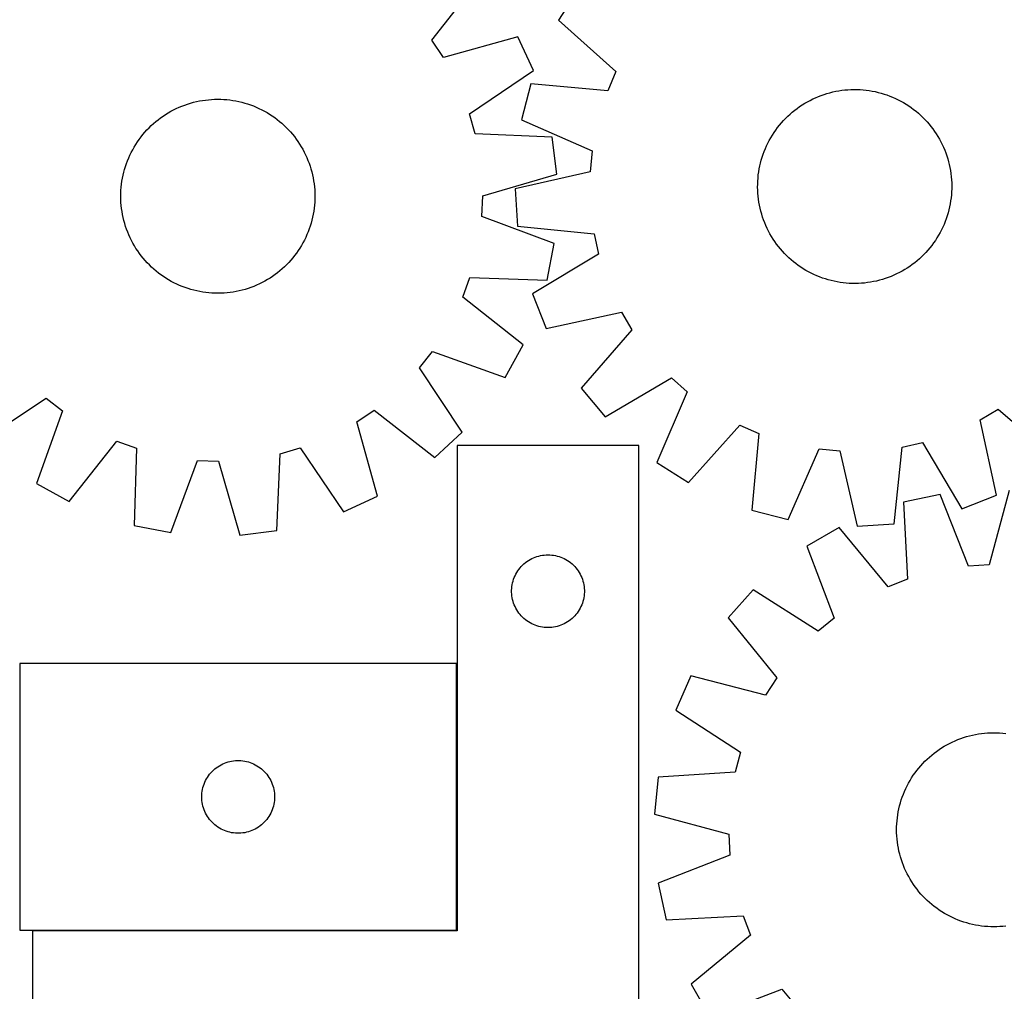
# Model space of a CAD drawing. Header units: millimetres. Extents: x 7 to 1493, y 7 to 2993.
# Tile 8 of 13: x 681 to 1087, y 2188 to 2589. Entities that reach past the tile are written whole.
import ezdxf

# ---------------------------------------------------------------- set-up
doc = ezdxf.new("R2010")
doc.units = ezdxf.units.MM
doc.layers.add('COMMON', color=5, linetype='CONTINUOUS', true_color=0x0000ff)
doc.layers.add('CUT', color=7, linetype='CONTINUOUS', true_color=0x000000)

msp = doc.modelspace()

# ---------------------------------------------------------------- linework, layer by layer
at = {"layer": 'COMMON'}
for p, q in [((861.62417, 2213.506216), (861.62417, 2323.506216)), ((686.72417, 2213.406215), (861.524169, 2213.406215))]:
    msp.add_line(p, q, dxfattribs=at)
at = {"layer": 'CUT'}
for p, q in [((851.347916, 2580.501231), (870.82217, 2605.595616)), ((911.800389, 2601.648273), (903.544961, 2588.664496)), ((903.544961, 2588.664496), (927.237315, 2567.506824)), ((886.727574, 2581.899964), (856.126609, 2573.381999)), ((893.198583, 2567.94086), (886.727574, 2581.899964)), ((856.126609, 2573.381999), (851.347916, 2580.501231)), ((866.922875, 2550.092556), (893.198583, 2567.94086)), ((927.237315, 2567.506824), (923.825266, 2559.640612)), ((892.188296, 2562.482595), (888.349125, 2547.583222)), ((923.825266, 2559.640612), (892.188296, 2562.482595)), ((1008.351638, 2556.225576), (1009.49325, 2556.750676)), ((1009.49325, 2556.750676), (1010.650792, 2557.239658)), ((1010.650792, 2557.239658), (1011.823122, 2557.692039)), ((1011.823122, 2557.692039), (1013.009083, 2558.107374)), ((1013.009083, 2558.107374), (1014.207505, 2558.485251)), ((1014.207505, 2558.485251), (1015.417205, 2558.825299)), ((1015.417205, 2558.825299), (1016.636989, 2559.127182)), ((1016.636989, 2559.127182), (1017.865654, 2559.390601)), ((1017.865654, 2559.390601), (1019.101987, 2559.615297)), ((1019.101987, 2559.615297), (1020.344768, 2559.801047)), ((1020.344768, 2559.801047), (1021.592769, 2559.94767)), ((1021.592769, 2559.94767), (1022.844761, 2560.055019)), ((1022.844761, 2560.055019), (1024.099507, 2560.12299)), ((1024.099507, 2560.12299), (1025.355768, 2560.151514)), ((1025.355768, 2560.151514), (1026.612306, 2560.140564)), ((1026.612306, 2560.140564), (1027.86788, 2560.090151)), ((1027.86788, 2560.090151), (1029.12125, 2560.000324)), ((1029.12125, 2560.000324), (1030.371181, 2559.871172)), ((1030.371181, 2559.871172), (1031.616438, 2559.702823)), ((1031.616438, 2559.702823), (1032.855793, 2559.495442)), ((1032.855793, 2559.495442), (1034.088022, 2559.249235)), ((1034.088022, 2559.249235), (1035.311909, 2558.964444)), ((1035.311909, 2558.964444), (1036.526248, 2558.64135)), ((1036.526248, 2558.64135), (1037.729838, 2558.280272)), ((1037.729838, 2558.280272), (1038.921493, 2557.881566)), ((1038.921493, 2557.881566), (1040.100036, 2557.445627)), ((1040.100036, 2557.445627), (1041.264304, 2556.972884)), ((1041.264304, 2556.972884), (1042.413148, 2556.463803)), ((746.031432, 2552.285721), (747.175593, 2552.805241)), ((747.175593, 2552.805241), (748.335509, 2553.288566)), ((748.335509, 2553.288566), (749.510033, 2553.735218)), ((749.510033, 2553.735218), (750.698008, 2554.144758)), ((750.698008, 2554.144758), (751.898261, 2554.51678)), ((751.898261, 2554.51678), (753.109607, 2554.850917)), ((753.109607, 2554.850917), (754.330851, 2555.146841)), ((754.330851, 2555.146841), (755.560787, 2555.404258)), ((755.560787, 2555.404258), (756.798202, 2555.622915)), ((756.798202, 2555.622915), (758.041875, 2555.802596)), ((758.041875, 2555.802596), (759.290577, 2555.943123)), ((759.290577, 2555.943123), (760.543078, 2556.044359)), ((760.543078, 2556.044359), (761.798141, 2556.106202)), ((761.798141, 2556.106202), (763.054527, 2556.128593)), ((763.054527, 2556.128593), (764.310996, 2556.111508)), ((764.310996, 2556.111508), (765.566309, 2556.054965)), ((765.566309, 2556.054965), (766.819226, 2555.95902)), ((766.819226, 2555.95902), (768.068511, 2555.823767)), ((768.068511, 2555.823767), (769.312931, 2555.64934)), ((769.312931, 2555.64934), (770.551259, 2555.435911)), ((770.551259, 2555.435911), (771.782271, 2555.18369)), ((771.782271, 2555.18369), (773.004754, 2554.892927)), ((773.004754, 2554.892927), (774.2175, 2554.563908)), ((774.2175, 2554.563908), (775.419313, 2554.196958)), ((775.419313, 2554.196958), (776.609007, 2553.792439)), ((776.609007, 2553.792439), (777.785407, 2553.350751)), ((777.785407, 2553.350751), (778.947354, 2552.872329)), ((778.947354, 2552.872329), (780.093699, 2552.357645)), ((1001.898362, 2552.347945), (1002.921358, 2553.077661)), ((1002.921358, 2553.077661), (1003.966771, 2553.774883)), ((1003.966771, 2553.774883), (1005.033568, 2554.438925)), ((1005.033568, 2554.438925), (1006.120696, 2555.069129)), ((1006.120696, 2555.069129), (1007.227084, 2555.664876)), ((1007.227084, 2555.664876), (1008.351638, 2556.225576)), ((1042.413148, 2556.463803), (1043.545436, 2555.918888)), ((1043.545436, 2555.918888), (1044.660048, 2555.338675)), ((1044.660048, 2555.338675), (1045.755885, 2554.723738)), ((1045.755885, 2554.723738), (1046.831866, 2554.074684)), ((1046.831866, 2554.074684), (1047.886929, 2553.392152)), ((1047.886929, 2553.392152), (1048.920032, 2552.676816)), ((1048.920032, 2552.676816), (1049.930156, 2551.929384)), ((739.5593, 2548.439644), (740.585847, 2549.164357)), ((740.585847, 2549.164357), (741.634651, 2549.856467)), ((741.634651, 2549.856467), (742.704677, 2550.515292)), ((742.704677, 2550.515292), (743.79487, 2551.140181)), ((743.79487, 2551.140181), (744.904153, 2551.730519)), ((744.904153, 2551.730519), (746.031432, 2552.285721)), ((780.093699, 2552.357645), (781.223312, 2551.807208)), ((781.223312, 2551.807208), (782.335078, 2551.22156)), ((782.335078, 2551.22156), (783.4279, 2550.60128)), ((783.4279, 2550.60128), (784.500699, 2549.94698)), ((784.500699, 2549.94698), (785.552417, 2549.259305)), ((785.552417, 2549.259305), (786.582015, 2548.538935)), ((869.267719, 2541.845067), (866.922875, 2550.092556)), ((997.154127, 2548.238255), (998.050376, 2549.119019)), ((998.050376, 2549.119019), (998.973848, 2549.971196)), ((998.973848, 2549.971196), (999.923632, 2550.793946)), ((999.923632, 2550.793946), (1000.898791, 2551.586456)), ((1000.898791, 2551.586456), (1001.898362, 2552.347945)), ((1049.930156, 2551.929384), (1050.916304, 2551.150591)), ((1050.916304, 2551.150591), (1051.877504, 2550.341207)), ((1051.877504, 2550.341207), (1052.812805, 2549.50203)), ((1052.812805, 2549.50203), (1053.721286, 2548.633888)), ((1053.721286, 2548.633888), (1054.60205, 2547.737639)), ((734.795057, 2544.353167), (735.695595, 2545.229544)), ((735.695595, 2545.229544), (736.623217, 2546.077203)), ((736.623217, 2546.077203), (737.577007, 2546.895305)), ((737.577007, 2546.895305), (738.556023, 2547.683045)), ((738.556023, 2547.683045), (739.5593, 2548.439644)), ((786.582015, 2548.538935), (787.588478, 2547.786579)), ((787.588478, 2547.786579), (788.570812, 2547.002981)), ((788.570812, 2547.002981), (789.528048, 2546.188913)), ((789.528048, 2546.188913), (790.459242, 2545.34518)), ((790.459242, 2545.34518), (791.363473, 2544.472613)), ((888.349125, 2547.583222), (917.419973, 2534.782419)), ((993.858632, 2544.447125), (994.637425, 2545.433274)), ((994.637425, 2545.433274), (995.446809, 2546.394473)), ((995.446809, 2546.394473), (996.285986, 2547.329775)), ((996.285986, 2547.329775), (997.154127, 2548.238255)), ((1054.60205, 2547.737639), (1055.454227, 2546.814167)), ((1055.454227, 2546.814167), (1056.276977, 2545.864383)), ((1056.276977, 2545.864383), (1057.069487, 2544.889225)), ((1057.069487, 2544.889225), (1057.830976, 2543.889654)), ((730.728735, 2539.571709), (731.481091, 2540.578172)), ((731.481091, 2540.578172), (732.264689, 2541.560506)), ((732.264689, 2541.560506), (733.078757, 2542.517742)), ((733.078757, 2542.517742), (733.92249, 2543.448935)), ((733.92249, 2543.448935), (734.795057, 2544.353167)), ((791.363473, 2544.472613), (792.23985, 2543.572075)), ((792.23985, 2543.572075), (793.087509, 2542.644453)), ((793.087509, 2542.644453), (793.905611, 2541.690663)), ((793.905611, 2541.690663), (794.693351, 2540.711647)), ((794.693351, 2540.711647), (795.449951, 2539.70837)), ((901.003162, 2540.489915), (869.267719, 2541.845067)), ((902.843857, 2525.214366), (901.003162, 2540.489915)), ((991.064277, 2540.272854), (991.713332, 2541.348835)), ((991.713332, 2541.348835), (992.395864, 2542.403898)), ((992.395864, 2542.403898), (993.111199, 2543.437001)), ((993.111199, 2543.437001), (993.858632, 2544.447125)), ((1057.830976, 2543.889654), (1058.560691, 2542.866657)), ((1058.560691, 2542.866657), (1059.257914, 2541.821245)), ((1059.257914, 2541.821245), (1059.921955, 2540.754448)), ((1059.921955, 2540.754448), (1060.55216, 2539.667319)), ((728.046109, 2535.324772), (728.666389, 2536.417594)), ((728.666389, 2536.417594), (729.32069, 2537.490393)), ((729.32069, 2537.490393), (730.008365, 2538.542111)), ((730.008365, 2538.542111), (730.728735, 2539.571709)), ((795.449951, 2539.70837), (796.174663, 2538.681823)), ((796.174663, 2538.681823), (796.866773, 2537.633019)), ((796.866773, 2537.633019), (797.525598, 2536.562992)), ((797.525598, 2536.562992), (798.150488, 2535.4728)), ((988.815132, 2535.781273), (989.324212, 2536.930118)), ((989.324212, 2536.930118), (989.869128, 2538.062405)), ((989.869128, 2538.062405), (990.44934, 2539.177017)), ((990.44934, 2539.177017), (991.064277, 2540.272854)), ((1060.55216, 2539.667319), (1061.147906, 2538.560932)), ((1061.147906, 2538.560932), (1061.708606, 2537.436377)), ((1061.708606, 2537.436377), (1062.233706, 2536.294766)), ((726.395341, 2531.937047), (726.910025, 2533.083393)), ((726.910025, 2533.083393), (727.460462, 2534.213006)), ((727.460462, 2534.213006), (728.046109, 2535.324772)), ((798.150488, 2535.4728), (798.740825, 2534.363517)), ((798.740825, 2534.363517), (799.296028, 2533.236238)), ((799.296028, 2533.236238), (799.815548, 2532.092077)), ((917.419973, 2534.782419), (916.605715, 2526.246826)), ((987.507744, 2532.246807), (987.906449, 2533.438462)), ((987.906449, 2533.438462), (988.342389, 2534.617005)), ((988.342389, 2534.617005), (988.815132, 2535.781273)), ((1062.233706, 2536.294766), (1062.722688, 2535.137224)), ((1062.722688, 2535.137224), (1063.17507, 2533.964894)), ((1063.17507, 2533.964894), (1063.590404, 2532.778932)), ((1063.590404, 2532.778932), (1063.968282, 2531.58051)), ((724.703762, 2527.207194), (725.070712, 2528.409007)), ((725.070712, 2528.409007), (725.475231, 2529.5987)), ((725.475231, 2529.5987), (725.916919, 2530.775101)), ((725.916919, 2530.775101), (726.395341, 2531.937047)), ((799.815548, 2532.092077), (800.298872, 2530.932161)), ((800.298872, 2530.932161), (800.745525, 2529.757636)), ((800.745525, 2529.757636), (801.155064, 2528.569662)), ((801.155064, 2528.569662), (801.527086, 2527.369409)), ((986.292573, 2527.372762), (986.538781, 2528.604991)), ((986.538781, 2528.604991), (986.823572, 2529.828879)), ((986.823572, 2529.828879), (987.146666, 2531.043217)), ((987.146666, 2531.043217), (987.507744, 2532.246807)), ((1063.968282, 2531.58051), (1064.30833, 2530.37081)), ((1064.30833, 2530.37081), (1064.610212, 2529.151026)), ((1064.610212, 2529.151026), (1064.873631, 2527.922361)), ((723.831759, 2523.540953), (724.08398, 2524.771965)), ((724.08398, 2524.771965), (724.374743, 2525.994447)), ((724.374743, 2525.994447), (724.703762, 2527.207194)), ((801.527086, 2527.369409), (801.861223, 2526.158063)), ((801.861223, 2526.158063), (802.157147, 2524.936819)), ((802.157147, 2524.936819), (802.414564, 2523.706883)), ((872.338745, 2516.359261), (902.843857, 2525.214366)), ((916.605715, 2526.246826), (885.638947, 2519.173351)), ((985.787691, 2523.63822), (985.916843, 2524.88815)), ((985.916843, 2524.88815), (986.085192, 2526.133408)), ((986.085192, 2526.133408), (986.292573, 2527.372762)), ((1064.873631, 2527.922361), (1065.098327, 2526.686028)), ((1065.098327, 2526.686028), (1065.284078, 2525.443248)), ((1065.284078, 2525.443248), (1065.4307, 2524.195246)), ((723.30865, 2519.80892), (723.443903, 2521.058205)), ((723.443903, 2521.058205), (723.61833, 2522.302625)), ((723.61833, 2522.302625), (723.831759, 2523.540953)), ((802.414564, 2523.706883), (802.633221, 2522.469468)), ((802.633221, 2522.469468), (802.812902, 2521.225795)), ((802.812902, 2521.225795), (802.953429, 2519.977092)), ((985.636501, 2519.872738), (985.647451, 2521.129275)), ((985.647451, 2521.129275), (985.697864, 2522.384849)), ((985.697864, 2522.384849), (985.787691, 2523.63822)), ((1065.4307, 2524.195246), (1065.53805, 2522.943255)), ((1065.53805, 2522.943255), (1065.60602, 2521.688509)), ((1065.60602, 2521.688509), (1065.634545, 2520.432247)), ((1065.634545, 2520.432247), (1065.623595, 2519.17571)), ((723.139077, 2516.044221), (723.156162, 2517.30069)), ((723.156162, 2517.30069), (723.212705, 2518.556002)), ((723.212705, 2518.556002), (723.30865, 2519.80892)), ((802.953429, 2519.977092), (803.054665, 2518.724592)), ((803.054665, 2518.724592), (803.116508, 2517.469529)), ((803.116508, 2517.469529), (803.138899, 2516.213143)), ((803.138899, 2516.213143), (803.121814, 2514.956674)), ((872.020209, 2507.790836), (872.338745, 2516.359261)), ((885.638947, 2519.173351), (886.591838, 2503.816836)), ((985.665026, 2518.616476), (985.636501, 2519.872738)), ((985.732996, 2517.36173), (985.665026, 2518.616476)), ((985.840346, 2516.109739), (985.732996, 2517.36173)), ((1065.483355, 2516.666765), (1065.354203, 2515.416834)), ((1065.573182, 2517.920136), (1065.483355, 2516.666765)), ((1065.623595, 2519.17571), (1065.573182, 2517.920136)), ((723.161468, 2514.787835), (723.139077, 2516.044221)), ((723.223311, 2513.532772), (723.161468, 2514.787835)), ((723.324547, 2512.280271), (723.223311, 2513.532772)), ((723.465074, 2511.031568), (723.324547, 2512.280271)), ((802.969326, 2512.448444), (802.834073, 2511.199159)), ((803.065272, 2513.701361), (802.969326, 2512.448444)), ((803.121814, 2514.956674), (803.065272, 2513.701361)), ((985.986968, 2514.861737), (985.840346, 2516.109739)), ((986.172719, 2513.618956), (985.986968, 2514.861737)), ((986.397415, 2512.382624), (986.172719, 2513.618956)), ((986.660834, 2511.153959), (986.397415, 2512.382624)), ((1064.978473, 2512.932223), (1064.732265, 2511.699994)), ((1065.185854, 2514.171577), (1064.978473, 2512.932223)), ((1065.354203, 2515.416834), (1065.185854, 2514.171577)), ((723.644755, 2509.787896), (723.465074, 2511.031568)), ((723.863412, 2508.550481), (723.644755, 2509.787896)), ((724.120829, 2507.320544), (723.863412, 2508.550481)), ((802.446217, 2508.716411), (802.193996, 2507.485399)), ((802.659646, 2509.954739), (802.446217, 2508.716411)), ((802.834073, 2511.199159), (802.659646, 2509.954739)), ((986.962716, 2509.934175), (986.660834, 2511.153959)), ((987.302764, 2508.724474), (986.962716, 2509.934175)), ((987.680642, 2507.526052), (987.302764, 2508.724474)), ((1063.763302, 2508.058178), (1063.364597, 2506.866523)), ((1064.12438, 2509.261768), (1063.763302, 2508.058178)), ((1064.447474, 2510.476106), (1064.12438, 2509.261768)), ((1064.732265, 2511.699994), (1064.447474, 2510.476106)), ((724.416753, 2506.099301), (724.120829, 2507.320544)), ((724.75089, 2504.887955), (724.416753, 2506.099301)), ((725.122912, 2503.687702), (724.75089, 2504.887955)), ((801.574214, 2505.05017), (801.207264, 2503.848357)), ((801.903233, 2506.262916), (801.574214, 2505.05017)), ((802.193996, 2507.485399), (801.903233, 2506.262916)), ((901.783644, 2496.695219), (872.020209, 2507.790836)), ((988.095976, 2506.340091), (987.680642, 2507.526052)), ((988.548358, 2505.167761), (988.095976, 2506.340091)), ((989.03734, 2504.010219), (988.548358, 2505.167761)), ((989.56244, 2502.868608), (989.03734, 2504.010219)), ((1062.455914, 2504.523712), (1061.946834, 2503.374867)), ((1062.928657, 2505.68798), (1062.455914, 2504.523712)), ((1063.364597, 2506.866523), (1062.928657, 2505.68798)), ((725.532451, 2502.499727), (725.122912, 2503.687702)), ((725.979104, 2501.325202), (725.532451, 2502.499727)), ((726.462428, 2500.165287), (725.979104, 2501.325202)), ((726.981949, 2499.021125), (726.462428, 2500.165287)), ((799.882635, 2500.320316), (799.367951, 2499.173971)), ((800.361057, 2501.482263), (799.882635, 2500.320316)), ((800.802745, 2502.658663), (800.361057, 2501.482263)), ((801.207264, 2503.848357), (800.802745, 2502.658663)), ((886.591838, 2503.816836), (918.195523, 2500.625936)), ((918.195523, 2500.625936), (920.058761, 2492.256485)), ((990.12314, 2501.744053), (989.56244, 2502.868608)), ((990.718886, 2500.637666), (990.12314, 2501.744053)), ((991.349091, 2499.550537), (990.718886, 2500.637666)), ((1060.206769, 2500.03213), (1059.557714, 2498.95615)), ((1060.821706, 2501.127968), (1060.206769, 2500.03213)), ((1061.401918, 2502.24258), (1060.821706, 2501.127968)), ((1061.946834, 2503.374867), (1061.401918, 2502.24258)), ((727.537151, 2497.893847), (726.981949, 2499.021125)), ((728.127489, 2496.784564), (727.537151, 2497.893847)), ((728.752378, 2495.694371), (728.127489, 2496.784564)), ((797.611587, 2495.83977), (796.957286, 2494.766971)), ((798.231867, 2496.932592), (797.611587, 2495.83977)), ((798.817514, 2498.044358), (798.231867, 2496.932592)), ((799.367951, 2499.173971), (798.817514, 2498.044358)), ((898.813845, 2481.598502), (901.783644, 2496.695219)), ((992.013132, 2498.48374), (991.349091, 2499.550537)), ((992.710355, 2497.438328), (992.013132, 2498.48374)), ((993.44007, 2496.415331), (992.710355, 2497.438328)), ((994.201559, 2495.41576), (993.44007, 2496.415331)), ((1057.412414, 2495.85786), (1056.633621, 2494.871711)), ((1058.159847, 2496.867984), (1057.412414, 2495.85786)), ((1058.875182, 2497.901087), (1058.159847, 2496.867984)), ((1059.557714, 2498.95615), (1058.875182, 2497.901087)), ((729.411203, 2494.624345), (728.752378, 2495.694371)), ((730.103313, 2493.575541), (729.411203, 2494.624345)), ((730.828026, 2492.548994), (730.103313, 2493.575541)), ((731.584625, 2491.545717), (730.828026, 2492.548994)), ((795.549241, 2492.685655), (794.796885, 2491.679192)), ((796.269612, 2493.715253), (795.549241, 2492.685655)), ((796.957286, 2494.766971), (796.269612, 2493.715253)), ((920.058761, 2492.256485), (892.793439, 2475.959952)), ((994.994069, 2494.440602), (994.201559, 2495.41576)), ((995.816819, 2493.490818), (994.994069, 2494.440602)), ((996.668996, 2492.567345), (995.816819, 2493.490818)), ((997.54976, 2491.671096), (996.668996, 2492.567345)), ((1054.116919, 2492.066729), (1053.22067, 2491.185966)), ((1054.98506, 2492.97521), (1054.116919, 2492.066729)), ((1055.824237, 2493.910512), (1054.98506, 2492.97521)), ((1056.633621, 2494.871711), (1055.824237, 2493.910512)), ((732.372365, 2490.566701), (731.584625, 2491.545717)), ((733.190467, 2489.612911), (732.372365, 2490.566701)), ((734.038126, 2488.685289), (733.190467, 2489.612911)), ((734.914503, 2487.784751), (734.038126, 2488.685289)), ((735.818734, 2486.912184), (734.914503, 2487.784751)), ((791.482919, 2487.904197), (790.582381, 2487.027819)), ((792.355486, 2488.808428), (791.482919, 2487.904197)), ((793.199219, 2489.739622), (792.355486, 2488.808428)), ((794.013287, 2490.696858), (793.199219, 2489.739622)), ((794.796885, 2491.679192), (794.013287, 2490.696858)), ((998.458241, 2490.802955), (997.54976, 2491.671096)), ((999.393542, 2489.963778), (998.458241, 2490.802955)), ((1000.354742, 2489.154394), (999.393542, 2489.963778)), ((1001.34089, 2488.375601), (1000.354742, 2489.154394)), ((1002.351014, 2487.628168), (1001.34089, 2488.375601)), ((1049.372684, 2487.95704), (1048.349688, 2487.227324)), ((1050.372255, 2488.718529), (1049.372684, 2487.95704)), ((1051.347414, 2489.511039), (1050.372255, 2488.718529)), ((1052.297198, 2490.333789), (1051.347414, 2489.511039)), ((1053.22067, 2491.185966), (1052.297198, 2490.333789)), ((736.749928, 2486.068451), (735.818734, 2486.912184)), ((737.707164, 2485.254383), (736.749928, 2486.068451)), ((738.689498, 2484.470785), (737.707164, 2485.254383)), ((739.695961, 2483.718429), (738.689498, 2484.470785)), ((740.725559, 2482.998058), (739.695961, 2483.718429)), ((786.718676, 2483.817719), (785.692129, 2483.093007)), ((787.721953, 2484.574319), (786.718676, 2483.817719)), ((788.700969, 2485.362059), (787.721953, 2484.574319)), ((789.654759, 2486.180161), (788.700969, 2485.362059)), ((790.582381, 2487.027819), (789.654759, 2486.180161)), ((1003.384117, 2486.912833), (1002.351014, 2487.628168)), ((1004.43918, 2486.230301), (1003.384117, 2486.912833)), ((1005.515161, 2485.581247), (1004.43918, 2486.230301)), ((1006.610998, 2484.96631), (1005.515161, 2485.581247)), ((1007.72561, 2484.386097), (1006.610998, 2484.96631)), ((1008.857898, 2483.841182), (1007.72561, 2484.386097)), ((1010.006742, 2483.332101), (1008.857898, 2483.841182)), ((1042.919408, 2484.079409), (1041.777796, 2483.554309)), ((1044.043962, 2484.640109), (1042.919408, 2484.079409)), ((1045.15035, 2485.235855), (1044.043962, 2484.640109)), ((1046.237478, 2485.86606), (1045.15035, 2485.235855)), ((1047.304275, 2486.530102), (1046.237478, 2485.86606)), ((1048.349688, 2487.227324), (1047.304275, 2486.530102)), ((741.777277, 2482.310384), (740.725559, 2482.998058)), ((742.850076, 2481.656083), (741.777277, 2482.310384)), ((743.942898, 2481.035803), (742.850076, 2481.656083)), ((745.054664, 2480.450156), (743.942898, 2481.035803)), ((746.184277, 2479.899719), (745.054664, 2480.450156)), ((747.330623, 2479.385035), (746.184277, 2479.899719)), ((780.246545, 2479.971642), (779.102383, 2479.452122)), ((781.373823, 2480.526845), (780.246545, 2479.971642)), ((782.483106, 2481.117182), (781.373823, 2480.526845)), ((783.573299, 2481.742072), (782.483106, 2481.117182)), ((784.643325, 2482.400897), (783.573299, 2481.742072)), ((785.692129, 2483.093007), (784.643325, 2482.400897)), ((864.114647, 2474.552772), (867.065381, 2482.603395)), ((867.065381, 2482.603395), (898.813845, 2481.598502)), ((1011.17101, 2482.859358), (1010.006742, 2483.332101)), ((1012.349553, 2482.423419), (1011.17101, 2482.859358)), ((1013.541208, 2482.024713), (1012.349553, 2482.423419)), ((1014.744798, 2481.663635), (1013.541208, 2482.024713)), ((1015.959137, 2481.340541), (1014.744798, 2481.663635)), ((1017.183024, 2481.05575), (1015.959137, 2481.340541)), ((1018.415253, 2480.809543), (1017.183024, 2481.05575)), ((1019.654608, 2480.602162), (1018.415253, 2480.809543)), ((1020.899865, 2480.433812), (1019.654608, 2480.602162)), ((1022.149796, 2480.304661), (1020.899865, 2480.433812)), ((1023.403166, 2480.214834), (1022.149796, 2480.304661)), ((1024.65874, 2480.164421), (1023.403166, 2480.214834)), ((1025.915278, 2480.153471), (1024.65874, 2480.164421)), ((1027.171539, 2480.181995), (1025.915278, 2480.153471)), ((1028.426285, 2480.249966), (1027.171539, 2480.181995)), ((1029.678277, 2480.357315), (1028.426285, 2480.249966)), ((1030.926279, 2480.503938), (1029.678277, 2480.357315)), ((1032.169059, 2480.689688), (1030.926279, 2480.503938)), ((1033.405392, 2480.914384), (1032.169059, 2480.689688)), ((1034.634057, 2481.177803), (1033.405392, 2480.914384)), ((1035.853841, 2481.479686), (1034.634057, 2481.177803)), ((1037.063541, 2481.819734), (1035.853841, 2481.479686)), ((1038.261963, 2482.197611), (1037.063541, 2481.819734)), ((1039.447924, 2482.612946), (1038.261963, 2482.197611)), ((1040.620254, 2483.065327), (1039.447924, 2482.612946)), ((1041.777796, 2483.554309), (1040.620254, 2483.065327)), ((748.492569, 2478.906613), (747.330623, 2479.385035)), ((749.668969, 2478.464925), (748.492569, 2478.906613)), ((750.858663, 2478.060406), (749.668969, 2478.464925)), ((752.060476, 2477.693456), (750.858663, 2478.060406)), ((753.273223, 2477.364437), (752.060476, 2477.693456)), ((754.495705, 2477.073674), (753.273223, 2477.364437)), ((755.726717, 2476.821453), (754.495705, 2477.073674)), ((756.965045, 2476.608024), (755.726717, 2476.821453)), ((758.209465, 2476.433596), (756.965045, 2476.608024)), ((759.45875, 2476.298344), (758.209465, 2476.433596)), ((760.711667, 2476.202398), (759.45875, 2476.298344)), ((761.96698, 2476.145856), (760.711667, 2476.202398)), ((763.223449, 2476.128771), (761.96698, 2476.145856)), ((764.479835, 2476.151162), (763.223449, 2476.128771)), ((765.734898, 2476.213005), (764.479835, 2476.151162)), ((766.987399, 2476.314241), (765.734898, 2476.213005)), ((768.236101, 2476.454768), (766.987399, 2476.314241)), ((769.479774, 2476.634449), (768.236101, 2476.454768)), ((770.717189, 2476.853106), (769.479774, 2476.634449)), ((771.947125, 2477.110523), (770.717189, 2476.853106)), ((773.168369, 2477.406446), (771.947125, 2477.110523)), ((774.379715, 2477.740584), (773.168369, 2477.406446)), ((775.579968, 2478.112606), (774.379715, 2477.740584)), ((776.767943, 2478.522145), (775.579968, 2478.112606)), ((777.942467, 2478.968798), (776.767943, 2478.522145)), ((779.102383, 2479.452122), (777.942467, 2478.968798)), ((892.793439, 2475.959952), (898.445116, 2461.649498)), ((888.992621, 2454.802805), (864.114647, 2474.552772)), ((898.445116, 2461.649498), (929.488049, 2468.380848)), ((929.488049, 2468.380848), (933.846396, 2460.996799)), ((933.846396, 2460.996799), (912.951439, 2437.072428)), ((846.324884, 2445.384447), (851.618978, 2452.129218)), ((851.618978, 2452.129218), (881.503032, 2441.362693)), ((881.503032, 2441.362693), (888.992621, 2454.802805)), ((863.882167, 2418.913396), (846.324884, 2445.384447)), ((922.748677, 2425.208841), (950.192159, 2441.203529)), ((950.192159, 2441.203529), (956.61899, 2435.527684)), ((912.951439, 2437.072428), (922.748677, 2425.208841)), ((956.61899, 2435.527684), (944.139742, 2406.317358)), ((665.923702, 2415.385502), (692.394753, 2432.942786)), ((692.394753, 2432.942786), (699.139524, 2427.648692)), ((699.139524, 2427.648692), (688.373, 2397.764638)), ((820.392305, 2423.141061), (827.511537, 2427.919754)), ((827.511537, 2427.919754), (852.605923, 2408.4455)), ((1077.407168, 2424.005018), (1084.791217, 2428.363365)), ((1084.791217, 2428.363365), (1108.715588, 2407.468408)), ((828.91027, 2392.540096), (820.392305, 2423.141061)), ((1084.138517, 2392.962085), (1077.407168, 2424.005018)), ((852.605923, 2408.4455), (863.882167, 2418.913396)), ((957.123519, 2398.06193), (978.281192, 2421.754285)), ((978.281192, 2421.754285), (986.147404, 2418.342235)), ((701.813111, 2390.275049), (721.563078, 2415.153023)), ((721.563078, 2415.153023), (729.613701, 2412.202289)), ((986.147404, 2418.342235), (983.305421, 2386.705265)), ((729.613701, 2412.202289), (728.608809, 2380.453825)), ((788.855373, 2409.999951), (797.102863, 2412.344795)), ((797.102863, 2412.344795), (814.951166, 2386.069087)), ((936.72417, 2413.306215), (861.72417, 2413.306215)), ((861.72417, 2413.306215), (861.72417, 2213.306215)), ((936.72417, 2113.306215), (936.72417, 2413.306215)), ((998.204794, 2382.866094), (1011.005596, 2411.936943)), ((1011.005596, 2411.936943), (1019.541189, 2411.122684)), ((1019.541189, 2411.122684), (1026.614665, 2380.155916)), ((1041.971179, 2381.108807), (1045.16208, 2412.712492)), ((1045.16208, 2412.712492), (1053.531531, 2414.57573)), ((1053.531531, 2414.57573), (1069.828063, 2387.310408)), ((743.705525, 2377.484026), (754.801142, 2407.247461)), ((754.801142, 2407.247461), (763.369567, 2406.928925)), ((763.369567, 2406.928925), (772.224672, 2376.423813)), ((787.500221, 2378.264508), (788.855373, 2409.999951)), ((944.139742, 2406.317358), (957.123519, 2398.06193)), ((688.373, 2397.764638), (701.813111, 2390.275049)), ((1089.33855, 2394.804059), (1081.065197, 2364.136056)), ((814.951166, 2386.069087), (828.91027, 2392.540096)), ((1060.844723, 2393.201656), (1045.807218, 2389.945283)), ((1072.50438, 2363.654623), (1060.844723, 2393.201656)), ((1069.828063, 2387.310408), (1084.138517, 2392.962085)), ((983.305421, 2386.705265), (998.204794, 2382.866094)), ((1045.807218, 2389.945283), (1047.415726, 2358.221672)), ((728.608809, 2380.453825), (743.705525, 2377.484026)), ((772.224672, 2376.423813), (787.500221, 2378.264508)), ((1019.203148, 2379.61623), (1005.907905, 2371.87239)), ((1039.422676, 2355.118364), (1019.203148, 2379.61623)), ((1026.614665, 2380.155916), (1041.971179, 2381.108807)), ((1005.907905, 2371.87239), (1017.240822, 2342.1985)), ((891.173727, 2365.962849), (891.835949, 2366.360494)), ((891.835949, 2366.360494), (892.517763, 2366.723522)), ((892.517763, 2366.723522), (893.217361, 2367.050969)), ((893.217361, 2367.050969), (893.932888, 2367.341968)), ((893.932888, 2367.341968), (894.662447, 2367.595746)), ((894.662447, 2367.595746), (895.404103, 2367.811631)), ((895.404103, 2367.811631), (896.155889, 2367.989051)), ((896.155889, 2367.989051), (896.915811, 2368.127534)), ((896.915811, 2368.127534), (897.681855, 2368.226713)), ((897.681855, 2368.226713), (898.451988, 2368.286327)), ((898.451988, 2368.286327), (899.22417, 2368.306215)), ((899.22417, 2368.306215), (899.996351, 2368.286327)), ((899.996351, 2368.286327), (900.766485, 2368.226713)), ((900.766485, 2368.226713), (901.532528, 2368.127534)), ((901.532528, 2368.127534), (902.292451, 2367.989051)), ((902.292451, 2367.989051), (903.044236, 2367.811631)), ((903.044236, 2367.811631), (903.785892, 2367.595746)), ((903.785892, 2367.595746), (904.515451, 2367.341968)), ((904.515451, 2367.341968), (905.230978, 2367.050969)), ((905.230978, 2367.050969), (905.930576, 2366.723522)), ((905.930576, 2366.723522), (906.612391, 2366.360494)), ((906.612391, 2366.360494), (907.274613, 2365.962849)), ((886.779014, 2361.679871), (887.226581, 2362.30943)), ((887.226581, 2362.30943), (887.705963, 2362.915113)), ((887.705963, 2362.915113), (888.215889, 2363.495315)), ((888.215889, 2363.495315), (888.755007, 2364.048498)), ((888.755007, 2364.048498), (889.321888, 2364.573194)), ((889.321888, 2364.573194), (889.915027, 2365.068012)), ((889.915027, 2365.068012), (890.532853, 2365.53164)), ((890.532853, 2365.53164), (891.173727, 2365.962849)), ((907.274613, 2365.962849), (907.915486, 2365.53164)), ((907.915486, 2365.53164), (908.533312, 2365.068012)), ((908.533312, 2365.068012), (909.126451, 2364.573194)), ((909.126451, 2364.573194), (909.693332, 2364.048498)), ((909.693332, 2364.048498), (910.23245, 2363.495315)), ((910.23245, 2363.495315), (910.742376, 2362.915113)), ((910.742376, 2362.915113), (911.221758, 2362.30943)), ((911.221758, 2362.30943), (911.669325, 2361.679871)), ((1081.065197, 2364.136056), (1072.50438, 2363.654623)), ((884.821921, 2357.4985), (885.056831, 2358.234351)), ((885.056831, 2358.234351), (885.32931, 2358.957134)), ((885.32931, 2358.957134), (885.638636, 2359.664931)), ((885.638636, 2359.664931), (885.983988, 2360.355867)), ((885.983988, 2360.355867), (886.36445, 2361.028107)), ((886.36445, 2361.028107), (886.779014, 2361.679871)), ((911.669325, 2361.679871), (912.083889, 2361.028107)), ((912.083889, 2361.028107), (912.464352, 2360.355867)), ((912.464352, 2360.355867), (912.809704, 2359.664931)), ((912.809704, 2359.664931), (913.119029, 2358.957134)), ((913.119029, 2358.957134), (913.391508, 2358.234351)), ((913.391508, 2358.234351), (913.626418, 2357.4985)), ((1047.415726, 2358.221672), (1039.422676, 2355.118364)), ((884.229143, 2353.692434), (884.268907, 2354.463847)), ((884.268907, 2354.463847), (884.348329, 2355.232191)), ((884.348329, 2355.232191), (884.4672, 2355.995427)), ((884.4672, 2355.995427), (884.625204, 2356.751531)), ((884.625204, 2356.751531), (884.821921, 2357.4985)), ((913.626418, 2357.4985), (913.823135, 2356.751531)), ((913.823135, 2356.751531), (913.981139, 2355.995427)), ((913.981139, 2355.995427), (914.10001, 2355.232191)), ((914.10001, 2355.232191), (914.179432, 2354.463847)), ((914.179432, 2354.463847), (914.219197, 2353.692434)), ((983.797785, 2353.827768), (973.546235, 2342.354482)), ((1010.597955, 2336.77709), (983.797785, 2353.827768)), ((884.229143, 2352.919997), (884.229143, 2353.692434)), ((884.268907, 2352.148583), (884.229143, 2352.919997)), ((884.348329, 2351.38024), (884.268907, 2352.148583)), ((884.4672, 2350.617004), (884.348329, 2351.38024)), ((884.625204, 2349.860899), (884.4672, 2350.617004)), ((884.821921, 2349.113931), (884.625204, 2349.860899)), ((913.823135, 2349.860899), (913.626418, 2349.113931)), ((913.981139, 2350.617004), (913.823135, 2349.860899)), ((914.10001, 2351.38024), (913.981139, 2350.617004)), ((914.179432, 2352.148583), (914.10001, 2351.38024)), ((914.219197, 2352.919997), (914.179432, 2352.148583)), ((914.219197, 2353.692434), (914.219197, 2352.919997)), ((885.056831, 2348.37808), (884.821921, 2349.113931)), ((885.32931, 2347.655297), (885.056831, 2348.37808)), ((885.638636, 2346.9475), (885.32931, 2347.655297)), ((885.983988, 2346.256564), (885.638636, 2346.9475)), ((886.36445, 2345.584323), (885.983988, 2346.256564)), ((912.464352, 2346.256564), (912.083889, 2345.584323)), ((912.809704, 2346.9475), (912.464352, 2346.256564)), ((913.119029, 2347.655297), (912.809704, 2346.9475)), ((913.391508, 2348.37808), (913.119029, 2347.655297)), ((913.626418, 2349.113931), (913.391508, 2348.37808)), ((886.779014, 2344.93256), (886.36445, 2345.584323)), ((887.226581, 2344.303001), (886.779014, 2344.93256)), ((887.705963, 2343.697318), (887.226581, 2344.303001)), ((888.215889, 2343.117115), (887.705963, 2343.697318)), ((888.755007, 2342.563933), (888.215889, 2343.117115)), ((889.321888, 2342.039236), (888.755007, 2342.563933)), ((889.915027, 2341.544418), (889.321888, 2342.039236)), ((909.126451, 2342.039236), (908.533312, 2341.544418)), ((909.693332, 2342.563933), (909.126451, 2342.039236)), ((910.23245, 2343.117115), (909.693332, 2342.563933)), ((910.742376, 2343.697318), (910.23245, 2343.117115)), ((911.221758, 2344.303001), (910.742376, 2343.697318)), ((911.669325, 2344.93256), (911.221758, 2344.303001)), ((912.083889, 2345.584323), (911.669325, 2344.93256)), ((973.546235, 2342.354482), (993.494216, 2317.635)), ((1017.240822, 2342.1985), (1010.597955, 2336.77709)), ((890.532853, 2341.08079), (889.915027, 2341.544418)), ((891.173727, 2340.649582), (890.532853, 2341.08079)), ((891.835949, 2340.251937), (891.173727, 2340.649582)), ((892.517763, 2339.888909), (891.835949, 2340.251937)), ((893.217361, 2339.561462), (892.517763, 2339.888909)), ((893.932888, 2339.270463), (893.217361, 2339.561462)), ((894.662447, 2339.016685), (893.932888, 2339.270463)), ((895.404103, 2338.800799), (894.662447, 2339.016685)), ((896.155889, 2338.62338), (895.404103, 2338.800799)), ((896.915811, 2338.484897), (896.155889, 2338.62338)), ((897.681855, 2338.385717), (896.915811, 2338.484897)), ((898.451988, 2338.326104), (897.681855, 2338.385717)), ((899.22417, 2338.306215), (898.451988, 2338.326104)), ((899.996351, 2338.326104), (899.22417, 2338.306215)), ((900.766485, 2338.385717), (899.996351, 2338.326104)), ((901.532528, 2338.484897), (900.766485, 2338.385717)), ((902.292451, 2338.62338), (901.532528, 2338.484897)), ((903.044236, 2338.800799), (902.292451, 2338.62338)), ((903.785892, 2339.016685), (903.044236, 2338.800799)), ((904.515451, 2339.270463), (903.785892, 2339.016685)), ((905.230978, 2339.561462), (904.515451, 2339.270463)), ((905.930576, 2339.888909), (905.230978, 2339.561462)), ((906.612391, 2340.251937), (905.930576, 2339.888909)), ((907.274613, 2340.649582), (906.612391, 2340.251937)), ((907.915486, 2341.08079), (907.274613, 2340.649582)), ((908.533312, 2341.544418), (907.915486, 2341.08079)), ((861.524169, 2323.506216), (681.524169, 2323.506216)), ((681.524169, 2323.506216), (681.524169, 2213.506216)), ((861.524169, 2213.506216), (861.524169, 2323.506216)), ((958.094356, 2318.360624), (951.889993, 2304.280978)), ((988.851782, 2310.426174), (958.094356, 2318.360624)), ((993.494216, 2317.635), (988.851782, 2310.426174)), ((951.889993, 2304.280978), (978.500391, 2286.935618)), ((1069.316776, 2292.570612), (1070.505123, 2292.979068)), ((1070.505123, 2292.979068), (1071.705715, 2293.349995)), ((1071.705715, 2293.349995), (1072.917365, 2293.683028)), ((1072.917365, 2293.683028), (1074.138878, 2293.977838)), ((1074.138878, 2293.977838), (1075.369048, 2294.234134)), ((1075.369048, 2294.234134), (1076.606662, 2294.451662)), ((1076.606662, 2294.451662), (1077.850498, 2294.630209)), ((1077.850498, 2294.630209), (1079.099329, 2294.769598)), ((1079.099329, 2294.769598), (1080.351921, 2294.869692)), ((1080.351921, 2294.869692), (1081.60704, 2294.930391)), ((1081.60704, 2294.930391), (1082.863445, 2294.951636)), ((1082.863445, 2294.951636), (1084.119899, 2294.933406)), ((1084.119899, 2294.933406), (1085.375159, 2294.875719)), ((1085.375159, 2294.875719), (1086.627988, 2294.778631)), ((1086.627988, 2294.778631), (1087.87715, 2294.642239)), ((1061.43786, 2288.699042), (1062.508487, 2289.356891)), ((1062.508487, 2289.356891), (1063.599249, 2289.980786)), ((1063.599249, 2289.980786), (1064.709069, 2290.570112)), ((1064.709069, 2290.570112), (1065.836854, 2291.124287)), ((1065.836854, 2291.124287), (1066.981488, 2291.642763)), ((1066.981488, 2291.642763), (1068.141844, 2292.12503)), ((1068.141844, 2292.12503), (1069.316776, 2292.570612)), ((978.500391, 2286.935618), (976.312823, 2278.645026)), ((1055.494588, 2284.077536), (1056.422983, 2284.924348)), ((1056.422983, 2284.924348), (1057.377518, 2285.741581)), ((1057.377518, 2285.741581), (1058.357252, 2286.528428)), ((1058.357252, 2286.528428), (1059.361218, 2287.284112)), ((1059.361218, 2287.284112), (1060.388425, 2288.007888)), ((1060.388425, 2288.007888), (1061.43786, 2288.699042)), ((762.520954, 2280.503805), (763.150513, 2280.951372)), ((763.150513, 2280.951372), (763.802277, 2281.365936)), ((763.802277, 2281.365936), (764.474517, 2281.746398)), ((764.474517, 2281.746398), (765.165453, 2282.09175)), ((765.165453, 2282.09175), (765.87325, 2282.401076)), ((765.87325, 2282.401076), (766.596033, 2282.673555)), ((766.596033, 2282.673555), (767.331884, 2282.908464)), ((767.331884, 2282.908464), (768.078852, 2283.105182)), ((768.078852, 2283.105182), (768.834957, 2283.263186)), ((768.834957, 2283.263186), (769.598193, 2283.382056)), ((769.598193, 2283.382056), (770.366537, 2283.461479)), ((770.366537, 2283.461479), (771.13795, 2283.501243)), ((771.13795, 2283.501243), (771.910387, 2283.501243)), ((771.910387, 2283.501243), (772.681801, 2283.461479)), ((772.681801, 2283.461479), (773.450144, 2283.382056)), ((773.450144, 2283.382056), (774.21338, 2283.263186)), ((774.21338, 2283.263186), (774.969485, 2283.105182)), ((774.969485, 2283.105182), (775.716453, 2282.908464)), ((775.716453, 2282.908464), (776.452304, 2282.673555)), ((776.452304, 2282.673555), (777.175087, 2282.401076)), ((777.175087, 2282.401076), (777.882884, 2282.09175)), ((777.882884, 2282.09175), (778.57382, 2281.746398)), ((778.57382, 2281.746398), (779.246061, 2281.365936)), ((779.246061, 2281.365936), (779.897824, 2280.951372)), ((779.897824, 2280.951372), (780.527383, 2280.503805)), ((1052.060339, 2280.411627), (1052.875279, 2281.368121)), ((1052.875279, 2281.368121), (1053.719861, 2282.298544)), ((1053.719861, 2282.298544), (1054.593251, 2283.20198)), ((1054.593251, 2283.20198), (1055.494588, 2284.077536)), ((758.867535, 2276.556659), (759.298744, 2277.197533)), ((759.298744, 2277.197533), (759.762371, 2277.815359)), ((759.762371, 2277.815359), (760.25719, 2278.408498)), ((760.25719, 2278.408498), (760.781886, 2278.975379)), ((760.781886, 2278.975379), (761.335069, 2279.514497)), ((761.335069, 2279.514497), (761.915271, 2280.024423)), ((761.915271, 2280.024423), (762.520954, 2280.503805)), ((780.527383, 2280.503805), (781.133066, 2280.024423)), ((781.133066, 2280.024423), (781.713269, 2279.514497)), ((781.713269, 2279.514497), (782.266451, 2278.975379)), ((782.266451, 2278.975379), (782.791148, 2278.408498)), ((782.791148, 2278.408498), (783.285966, 2277.815359)), ((783.285966, 2277.815359), (783.749594, 2277.197533)), ((783.749594, 2277.197533), (784.180802, 2276.556659)), ((944.608893, 2276.686569), (943.059043, 2261.378777)), ((976.312823, 2278.645026), (944.608893, 2276.686569)), ((1049.112629, 2276.3442), (1049.801263, 2277.39529)), ((1049.801263, 2277.39529), (1050.522572, 2278.424231)), ((1050.522572, 2278.424231), (1051.275845, 2279.430008)), ((1051.275845, 2279.430008), (1052.060339, 2280.411627)), ((757.018753, 2272.326283), (757.234638, 2273.067939)), ((757.234638, 2273.067939), (757.488416, 2273.797498)), ((757.488416, 2273.797498), (757.779415, 2274.513025)), ((757.779415, 2274.513025), (758.106862, 2275.212623)), ((758.106862, 2275.212623), (758.46989, 2275.894437)), ((758.46989, 2275.894437), (758.867535, 2276.556659)), ((784.180802, 2276.556659), (784.578447, 2275.894437)), ((784.578447, 2275.894437), (784.941475, 2275.212623)), ((784.941475, 2275.212623), (785.268922, 2274.513025)), ((785.268922, 2274.513025), (785.559921, 2273.797498)), ((785.559921, 2273.797498), (785.813699, 2273.067939)), ((785.813699, 2273.067939), (786.029584, 2272.326283)), ((1046.697948, 2271.939399), (1047.249414, 2273.06851)), ((1047.249414, 2273.06851), (1047.836075, 2274.179742)), ((1047.836075, 2274.179742), (1048.457351, 2275.271998)), ((1048.457351, 2275.271998), (1049.112629, 2276.3442)), ((756.524169, 2268.506216), (756.544057, 2269.278398)), ((756.544057, 2269.278398), (756.60367, 2270.048531)), ((756.60367, 2270.048531), (756.70285, 2270.814575)), ((756.70285, 2270.814575), (756.841333, 2271.574497)), ((756.841333, 2271.574497), (757.018753, 2272.326283)), ((786.029584, 2272.326283), (786.207004, 2271.574497)), ((786.207004, 2271.574497), (786.345487, 2270.814575)), ((786.345487, 2270.814575), (786.444667, 2270.048531)), ((786.444667, 2270.048531), (786.50428, 2269.278398)), ((786.50428, 2269.278398), (786.524169, 2268.506216)), ((1045.259977, 2268.456017), (1045.702738, 2269.632014)), ((1045.702738, 2269.632014), (1046.182219, 2270.793524)), ((1046.182219, 2270.793524), (1046.697948, 2271.939399)), ((756.544057, 2267.734035), (756.524169, 2268.506216)), ((756.60367, 2266.963901), (756.544057, 2267.734035)), ((756.70285, 2266.197858), (756.60367, 2266.963901)), ((756.841333, 2265.437935), (756.70285, 2266.197858)), ((757.018753, 2264.68615), (756.841333, 2265.437935)), ((757.234638, 2263.944494), (757.018753, 2264.68615)), ((786.029584, 2264.68615), (785.813699, 2263.944494)), ((786.207004, 2265.437935), (786.029584, 2264.68615)), ((786.345487, 2266.197858), (786.207004, 2265.437935)), ((786.444667, 2266.963901), (786.345487, 2266.197858)), ((786.50428, 2267.734035), (786.444667, 2266.963901)), ((786.524169, 2268.506216), (786.50428, 2267.734035)), ((1043.864326, 2263.630552), (1044.156204, 2264.852769)), ((1044.156204, 2264.852769), (1044.486329, 2266.065214)), ((1044.486329, 2266.065214), (1044.854374, 2267.266692)), ((1044.854374, 2267.266692), (1045.259977, 2268.456017)), ((757.488416, 2263.214935), (757.234638, 2263.944494)), ((757.779415, 2262.499408), (757.488416, 2263.214935)), ((758.106862, 2261.799809), (757.779415, 2262.499408)), ((758.46989, 2261.117995), (758.106862, 2261.799809)), ((758.867535, 2260.455773), (758.46989, 2261.117995)), ((759.298744, 2259.8149), (758.867535, 2260.455773)), ((784.180802, 2260.455773), (783.749594, 2259.8149)), ((784.578447, 2261.117995), (784.180802, 2260.455773)), ((784.941475, 2261.799809), (784.578447, 2261.117995)), ((785.268922, 2262.499408), (784.941475, 2261.799809)), ((785.559921, 2263.214935), (785.268922, 2262.499408)), ((785.813699, 2263.944494), (785.559921, 2263.214935)), ((943.059043, 2261.378777), (973.727046, 2253.105424)), ((1043.220863, 2259.917377), (1043.396425, 2261.161637)), ((1043.396425, 2261.161637), (1043.610983, 2262.39977)), ((1043.610983, 2262.39977), (1043.864326, 2263.630552)), ((759.762371, 2259.197074), (759.298744, 2259.8149)), ((760.25719, 2258.603935), (759.762371, 2259.197074)), ((760.781886, 2258.037054), (760.25719, 2258.603935)), ((761.335069, 2257.497936), (760.781886, 2258.037054)), ((761.915271, 2256.98801), (761.335069, 2257.497936)), ((762.520954, 2256.508628), (761.915271, 2256.98801)), ((763.150513, 2256.061061), (762.520954, 2256.508628)), ((780.527383, 2256.508628), (779.897824, 2256.061061)), ((781.133066, 2256.98801), (780.527383, 2256.508628)), ((781.713269, 2257.497936), (781.133066, 2256.98801)), ((782.266451, 2258.037054), (781.713269, 2257.497936)), ((782.791148, 2258.603935), (782.266451, 2258.037054)), ((783.285966, 2259.197074), (782.791148, 2258.603935)), ((783.749594, 2259.8149), (783.285966, 2259.197074)), ((1042.929697, 2256.160126), (1042.987384, 2257.415386)), ((1042.987384, 2257.415386), (1043.084471, 2258.668215)), ((1043.084471, 2258.668215), (1043.220863, 2259.917377)), ((763.802277, 2255.646497), (763.150513, 2256.061061)), ((764.474517, 2255.266034), (763.802277, 2255.646497)), ((765.165453, 2254.920682), (764.474517, 2255.266034)), ((765.87325, 2254.611357), (765.165453, 2254.920682)), ((766.596033, 2254.338878), (765.87325, 2254.611357)), ((767.331884, 2254.103968), (766.596033, 2254.338878)), ((768.078852, 2253.907251), (767.331884, 2254.103968)), ((768.834957, 2253.749247), (768.078852, 2253.907251)), ((769.598193, 2253.630376), (768.834957, 2253.749247)), ((770.366537, 2253.550953), (769.598193, 2253.630376)), ((771.13795, 2253.511189), (770.366537, 2253.550953)), ((771.910387, 2253.511189), (771.13795, 2253.511189)), ((772.681801, 2253.550953), (771.910387, 2253.511189)), ((773.450144, 2253.630376), (772.681801, 2253.550953)), ((774.21338, 2253.749247), (773.450144, 2253.630376)), ((774.969485, 2253.907251), (774.21338, 2253.749247)), ((775.716453, 2254.103968), (774.969485, 2253.907251)), ((776.452304, 2254.338878), (775.716453, 2254.103968)), ((777.175087, 2254.611357), (776.452304, 2254.338878)), ((777.882884, 2254.920682), (777.175087, 2254.611357)), ((778.57382, 2255.266034), (777.882884, 2254.920682)), ((779.246061, 2255.646497), (778.57382, 2255.266034)), ((779.897824, 2256.061061), (779.246061, 2255.646497)), ((973.727046, 2253.105424), (974.208479, 2244.544607)), ((1042.911467, 2254.903672), (1042.929697, 2256.160126)), ((1042.932712, 2253.647267), (1042.911467, 2254.903672)), ((1042.993411, 2252.392148), (1042.932712, 2253.647267)), ((1043.093504, 2251.139556), (1042.993411, 2252.392148)), ((1043.232893, 2249.890725), (1043.093504, 2251.139556)), ((1043.41144, 2248.646889), (1043.232893, 2249.890725)), ((1043.628969, 2247.409275), (1043.41144, 2248.646889)), ((974.208479, 2244.544607), (944.661446, 2232.88495)), ((1043.885265, 2246.179105), (1043.628969, 2247.409275)), ((1044.180074, 2244.957592), (1043.885265, 2246.179105)), ((1044.513107, 2243.745942), (1044.180074, 2244.957592)), ((1044.884035, 2242.54535), (1044.513107, 2243.745942)), ((1045.292491, 2241.357003), (1044.884035, 2242.54535)), ((1045.738072, 2240.182071), (1045.292491, 2241.357003)), ((1046.220339, 2239.021715), (1045.738072, 2240.182071)), ((1046.738816, 2237.877081), (1046.220339, 2239.021715)), ((1047.29299, 2236.749296), (1046.738816, 2237.877081)), ((1047.882316, 2235.639476), (1047.29299, 2236.749296)), ((944.661446, 2232.88495), (947.91782, 2217.847445)), ((1048.506211, 2234.548714), (1047.882316, 2235.639476)), ((1049.164061, 2233.478087), (1048.506211, 2234.548714)), ((1049.855214, 2232.428652), (1049.164061, 2233.478087)), ((1050.57899, 2231.401445), (1049.855214, 2232.428652)), ((1051.334675, 2230.397479), (1050.57899, 2231.401445)), ((1052.121522, 2229.417745), (1051.334675, 2230.397479)), ((1052.938754, 2228.46321), (1052.121522, 2229.417745)), ((1053.785567, 2227.534815), (1052.938754, 2228.46321)), ((1054.661123, 2226.633478), (1053.785567, 2227.534815)), ((1055.564558, 2225.760088), (1054.661123, 2226.633478)), ((1056.494982, 2224.915506), (1055.564558, 2225.760088)), ((1057.451475, 2224.100566), (1056.494982, 2224.915506)), ((1058.433095, 2223.316072), (1057.451475, 2224.100566)), ((1059.438871, 2222.562799), (1058.433095, 2223.316072)), ((1060.467812, 2221.84149), (1059.438871, 2222.562799)), ((1061.518903, 2221.152856), (1060.467812, 2221.84149)), ((1062.591105, 2220.497578), (1061.518903, 2221.152856)), ((1063.683361, 2219.876302), (1062.591105, 2220.497578)), ((1064.794592, 2219.289641), (1063.683361, 2219.876302)), ((947.91782, 2217.847445), (979.64143, 2219.455953)), ((979.64143, 2219.455953), (982.744739, 2211.462903)), ((1065.923703, 2218.738175), (1064.794592, 2219.289641)), ((1067.069579, 2218.222446), (1065.923703, 2218.738175)), ((1068.231088, 2217.742965), (1067.069579, 2218.222446)), ((1069.407086, 2217.300204), (1068.231088, 2217.742965)), ((1070.59641, 2216.894601), (1069.407086, 2217.300204)), ((1071.797888, 2216.526556), (1070.59641, 2216.894601)), ((1073.010334, 2216.196431), (1071.797888, 2216.526556)), ((1074.232551, 2215.904553), (1073.010334, 2216.196431)), ((1075.463333, 2215.65121), (1074.232551, 2215.904553)), ((681.524169, 2213.506216), (861.524169, 2213.506216)), ((861.72417, 2213.306215), (686.72417, 2213.306215)), ((686.72417, 2213.306215), (686.72417, 2113.306215)), ((1076.701465, 2215.436652), (1075.463333, 2215.65121)), ((1077.945726, 2215.26109), (1076.701465, 2215.436652)), ((1079.194887, 2215.124698), (1077.945726, 2215.26109)), ((1080.447716, 2215.027611), (1079.194887, 2215.124698)), ((1081.702977, 2214.969924), (1080.447716, 2215.027611)), ((1082.95943, 2214.951694), (1081.702977, 2214.969924)), ((1084.215836, 2214.972939), (1082.95943, 2214.951694)), ((1085.470954, 2215.033638), (1084.215836, 2214.972939)), ((1086.723547, 2215.133731), (1085.470954, 2215.033638)), ((1087.972377, 2215.27312), (1086.723547, 2215.133731)), ((982.744739, 2211.462903), (958.246872, 2191.243375)), ((958.246872, 2191.243375), (965.990712, 2177.948132)), ((965.990712, 2177.948132), (995.664602, 2189.281049)), ((995.664602, 2189.281049), (1001.086012, 2182.638182))]:
    msp.add_line(p, q, dxfattribs=at)

doc.saveas('drawing.dxf')
